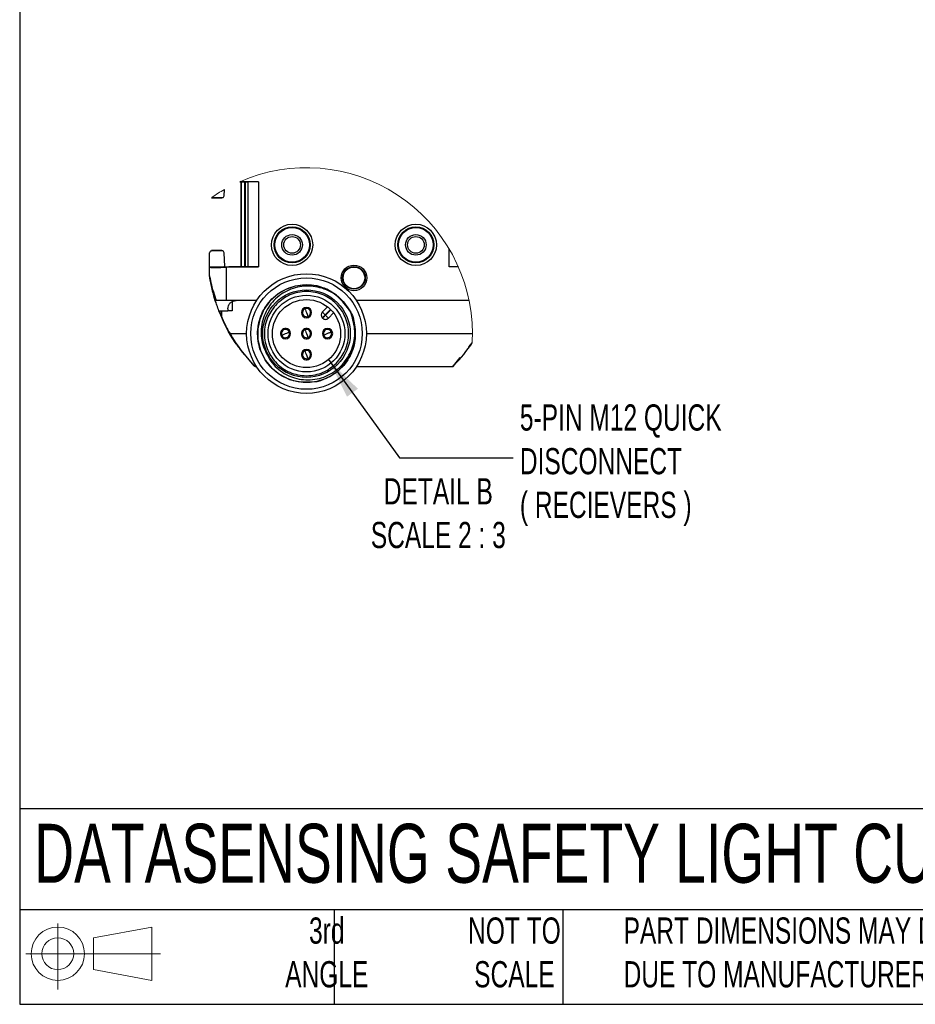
# Model space of a CAD drawing. Header units: millimetres. Extents: x 22 to 1168, y 22 to 733.
# Tile 1 of 10: x 22 to 275, y 22 to 301. Entities that reach past the tile are written whole.
import ezdxf

# ---------------------------------------------------------------- set-up
doc = ezdxf.new("R2010")
doc.units = ezdxf.units.MM
doc.header["$LTSCALE"] = 3.5
doc.layers.add('DIMENSIONS', color=140, linetype='Continuous', lineweight=25)
doc.layers.add('TEXT', color=140, linetype='Continuous', lineweight=25)
doc.styles.add('SLDTEXTSTYLE0', font='TXT', dxfattribs={"width": 0.7})
doc.dimstyles.new('SLDDIMSTYLE2', dxfattribs={"dimtxt": 0.18, "dimasz": 11.557, "dimexe": 0, "dimexo": 0.0625, "dimgap": 0, "dimtad": 0, "dimtih": 1, "dimtoh": 1, "dimdec": 0, "dimrnd": 1e-09, "dimzin": 0, "dimdsep": 46, "dimtxsty": 'Standard', "dimsah": 1, "dimcen": 0.09, "dimadec": 0, "dimazin": 0, "dimtfac": 11.557, "dimtdec": 0, "dimtofl": 0, "dimtmove": 0, "dimatfit": 3, "dimfxl": 0, "dimfrac": 2, "dimtolj": 1, "dimtzin": 0, "dimarcsym": 0})

# ---------------------------------------------------------------- blocks, each defined once
blk = doc.blocks.new('Block11')
at = {"color": 7, "linetype": 'Continuous', "lineweight": 18}
for p, q in [((9.06, 18.59), (9.06, 0)), ((19.18, 14.59), (35.61, 17.61)), ((35.61, 17.61), (35.61, 2.56)), ((19.18, 5.59), (19.18, 14.59)), ((0, 10.09), (38.06, 10.09)), ((19.18, 5.59), (35.61, 2.56))]:
    blk.add_line(p, q, dxfattribs=at)
for radius in [7.53, 4.5]:
    blk.add_circle((9.06, 10.09), radius, dxfattribs=at)
blk = doc.blocks.new('Block12')
at = {"color": 7, "linetype": 'Continuous'}
blk.add_blockref('Block11', (0, 0), dxfattribs=at)

msp = doc.modelspace()

# ---------------------------------------------------------------- linework, layer by layer
for p, q in [((84.852, 254.743), (84.422, 254.743)), ((84.439, 254.75), (86.842, 254.708)), ((89.759, 254.738), (84.618, 254.828)), ((84.848, 230.731), (84.848, 254.743)), ((84.917, 230.733), (84.917, 254.742)), ((85.737, 254.727), (85.737, 230.747)), ((86.022, 230.752), (86.022, 254.722)), ((89.759, 254.738), (86.842, 254.708)), ((86.842, 230.766), (86.842, 254.708)), ((89.759, 254.738), (89.759, 230.736)), ((80.039, 250.808), (80.109, 252.575)), ((76.459, 250.204), (79.376, 250.204)), ((79.423, 250.247), (76.5, 250.298)), ((75.876, 230.701), (75.876, 234.613)), ((79.423, 235.227), (76.449, 235.175)), ((79.376, 235.27), (76.459, 235.27)), ((80.192, 230.783), (80.039, 234.666)), ((143.659, 230.736), (143.659, 235.673)), ((75.876, 230.701), (79.959, 230.779)), ((86.842, 230.766), (75.876, 230.575)), ((75.876, 230.575), (75.876, 230.701)), ((75.876, 228.198), (75.876, 230.575)), ((79.959, 230.779), (80.192, 230.783)), ((79.959, 230.646), (79.959, 230.779)), ((80.192, 230.783), (80.192, 230.731)), ((80.192, 230.731), (84.851, 230.731)), ((80.542, 230.575), (89.759, 230.736)), ((80.542, 230.575), (80.542, 221.154)), ((89.759, 230.736), (86.842, 230.766)), ((146.183, 230.762), (143.659, 230.736)), ((146.214, 230.691), (143.659, 230.736)), ((75.876, 228.198), (75.883, 228.108)), ((75.877, 228.154), (75.882, 228.109)), ((75.882, 228.11), (75.882, 228.109)), ((75.883, 228.109), (75.883, 228.109)), ((75.883, 228.108), (75.883, 228.109)), ((75.883, 228.109), (75.883, 228.109)), ((80.542, 221.154), (77.793, 221.154)), ((89.183, 221.154), (80.542, 221.154)), ((82.315, 220.872), (82.292, 218.237)), ((149.241, 221.154), (117.401, 221.154)), ((78.56, 218.237), (81.064, 218.237)), ((79.17, 216.986), (78.666, 218.237)), ((79.391, 216.503), (79.376, 218.237)), ((81.07, 218.841), (81.064, 218.237)), ((82.292, 218.237), (81.064, 218.237)), ((101.945, 218.318), (102.214, 218.206)), ((104.37, 217.314), (104.64, 217.203)), ((107.747, 217.925), (109.223, 219.401)), ((108.572, 217.1), (110.098, 218.626)), ((108.572, 217.1), (108.654, 217.018)), ((108.654, 217.018), (110.18, 218.543)), ((109.479, 216.193), (110.945, 217.658)), ((115.893, 217.506), (115.512, 218.286)), ((89.641, 213.98), (89.817, 214.642)), ((107.747, 216.275), (107.829, 216.193)), ((81.671, 211.82), (86.376, 211.82)), ((97.799, 212.898), (97.91, 213.168)), ((101.945, 212.378), (102.214, 212.266)), ((109.79, 213.168), (109.678, 212.898)), ((120.209, 211.82), (150.179, 211.82)), ((96.795, 210.473), (96.906, 210.742)), ((104.37, 211.374), (104.64, 211.263)), ((108.786, 210.742), (108.674, 210.473)), ((149.172, 208.069), (150.109, 209.25)), ((85.739, 205.93), (84.867, 207.04)), ((102.214, 206.327), (101.945, 206.438)), ((88.536, 202.664), (86.644, 204.937)), ((88.537, 202.664), (86.716, 204.919)), ((104.64, 205.323), (104.37, 205.435)), ((144.881, 202.664), (146.762, 205.033)), ((144.882, 202.664), (146.406, 204.492)), ((88.536, 202.664), (88.537, 202.664)), ((88.537, 202.664), (88.537, 202.664)), ((88.955, 202.487), (88.954, 202.487)), ((88.955, 202.487), (89.183, 202.487)), ((117.401, 202.487), (144.463, 202.487)), ((117.44, 202.545), (144.158, 202.545)), ((144.498, 202.488), (144.499, 202.488)), ((144.881, 202.664), (144.882, 202.664)), ((144.881, 202.664), (144.881, 202.664))]:
    msp.add_line(p, q)
at = {"flags": 128}
for points in [[(114.74, 219.196), (114.112, 220.425), (111.816, 222.698), (109.073, 224.371), (106.347, 225.299), (103.342, 225.644), (100.082, 225.261), (97.405, 224.319), (95.289, 223.087), (92.944, 220.988), (91.25, 218.599), (90.058, 215.789), (89.539, 213.178), (89.567, 210.169), (90.337, 207.014), (91.735, 204.253), (93.41, 202.159), (95.617, 200.322), (98.503, 198.857), (101.271, 198.154), (106.288, 198.325), (107.358, 198.607), (109.848, 199.655), (112.252, 201.307), (114.117, 203.231), (115.846, 206.03), (116.809, 208.936), (117.108, 211.627), (116.821, 214.647), (115.893, 217.506), (115.893, 217.506)], [(102.845, 218.838), (102.879, 218.756), (102.976, 218.522), (103.121, 218.173), (103.292, 217.76)], [(103.292, 217.76), (103.463, 217.348), (103.608, 216.998), (103.705, 216.764), (103.739, 216.682)], [(107.747, 217.925), (107.763, 217.909), (107.81, 217.862), (107.886, 217.786), (107.989, 217.683), (108.114, 217.558), (108.256, 217.416), (108.411, 217.261), (108.572, 217.1)], [(107.747, 216.275), (107.763, 216.291), (107.81, 216.338), (107.886, 216.414), (107.989, 216.517), (108.114, 216.642), (108.256, 216.784), (108.411, 216.939), (108.572, 217.1)], [(107.829, 216.193), (107.845, 216.209), (107.892, 216.255), (107.969, 216.332), (108.071, 216.434), (108.196, 216.559), (108.339, 216.702), (108.494, 216.857), (108.654, 217.018)], [(108.654, 217.018), (108.815, 216.857), (108.97, 216.702), (109.113, 216.559), (109.238, 216.434), (109.34, 216.332), (109.417, 216.255), (109.464, 216.209), (109.479, 216.193)], [(96.275, 211.373), (96.357, 211.408), (96.59, 211.504), (96.94, 211.649), (97.352, 211.82)], [(97.352, 211.82), (97.765, 211.991), (98.115, 212.136), (98.348, 212.233), (98.43, 212.267)], [(102.845, 212.898), (102.879, 212.816), (102.976, 212.582), (103.121, 212.233), (103.292, 211.82)], [(103.292, 211.82), (103.463, 211.408), (103.608, 211.058), (103.705, 210.825), (103.739, 210.743)], [(109.232, 211.82), (108.82, 211.649), (108.47, 211.504), (108.236, 211.408), (108.154, 211.373)], [(103.292, 205.881), (103.121, 206.293), (102.976, 206.643), (102.879, 206.876), (102.845, 206.958)], [(103.739, 204.803), (103.705, 204.885), (103.608, 205.119), (103.463, 205.468), (103.292, 205.881)]]:
    msp.add_lwpolyline(points, dxfattribs=at)
for centre, radius in [((99.209, 236.904), 5.833), ((134.209, 236.904), 5.833), ((99.209, 236.904), 5.098), ((99.209, 236.904), 4.894), ((99.209, 236.904), 2.917), ((134.209, 236.904), 5.098), ((134.209, 236.904), 4.894), ((134.209, 236.904), 2.917), ((99.209, 236.904), 2.348), ((134.209, 236.904), 2.348), ((116.709, 227.57), 3.617), ((103.292, 211.82), 16.917), ((116.709, 227.57), 3.196), ((116.709, 227.57), 3.066), ((103.292, 211.82), 15.75), ((103.292, 211.82), 12.367), ((103.292, 211.82), 10.85), ((103.292, 211.82), 9.625)]:
    msp.add_circle(centre, radius)
at = {"color": 7, "linetype": 'Continuous', "lineweight": 18}
for centre, radius, start, end in [((103.292, 211.82), 46.887, 359.99999, 113.73175), ((103.293, 211.819), 46.889, 119.63355, 124.84962), ((103.297, 211.82), 46.883, 356.83566, 0.00012)]:
    msp.add_arc(centre, radius, start, end, dxfattribs=at)
for centre, radius, start, end in [((103.292, 217.76), 1.458, 157.52294, 337.52259), ((103.292, 217.76), 1.458, 337.52294, 157.52259), ((103.292, 217.76), 1.167, 157.5224, 292.5231), ((103.292, 217.76), 1.167, 112.52286, 157.52181), ((103.292, 217.76), 1.167, 337.5224, 112.5231), ((103.292, 217.76), 1.167, 292.52286, 337.52181), ((108.572, 217.1), 1.167, 135.00027, 224.99973), ((80.557, 216.513), 1.167, 180.49927, 204.41542), ((121.988, 235.319), 46.666, 204.41409, 210.23551), ((108.654, 217.018), 1.167, 224.99944, 315.00056), ((121.989, 235.32), 46.667, 210.23557, 224.00113), ((97.352, 211.82), 1.458, 67.52271, 247.52275), ((97.352, 211.82), 1.167, 67.5224, 202.52317), ((97.352, 211.82), 1.458, 247.52275, 67.52271), ((97.352, 211.82), 1.167, 247.52225, 22.52263), ((97.352, 211.82), 1.167, 22.52299, 67.52187), ((103.292, 211.82), 1.458, 157.52244, 337.52246), ((103.292, 211.82), 1.458, 337.52244, 157.52246), ((103.292, 211.82), 1.167, 157.5233, 292.52219), ((103.292, 211.82), 1.167, 112.52243, 157.52381), ((103.292, 211.82), 1.167, 337.5233, 112.52219), ((109.232, 211.82), 1.458, 67.52273, 247.5227), ((109.232, 211.82), 1.167, 67.52246, 202.52312), ((109.232, 211.82), 1.458, 247.52273, 67.5227), ((109.232, 211.82), 1.167, 247.52228, 22.52264), ((109.232, 211.82), 1.167, 22.5228, 67.52206), ((97.353, 211.82), 1.167, 202.52484, 247.5215), ((103.292, 211.82), 1.167, 292.52243, 337.52381), ((109.232, 211.82), 1.167, 202.52481, 247.52163), ((117.298, 230.43), 39.052, 315.17743, 327.15874), ((103.292, 205.881), 1.458, 157.52231, 337.52322), ((103.292, 205.881), 1.458, 337.52294, 157.52259), ((103.292, 205.881), 1.167, 157.52283, 292.52202), ((103.292, 205.881), 1.167, 112.52286, 157.52181), ((103.292, 205.881), 1.167, 337.5224, 112.5231), ((103.292, 205.881), 1.167, 292.52243, 337.52381), ((89.259, 203.712), 1.167, 224.00163, 269.99983), ((144.158, 203.712), 1.167, 270.00031, 315.99823)]:
    msp.add_arc(centre, radius, start, end)
for points, knots in [([(79.423, 250.247), (79.447, 250.248), (79.496, 250.248), (79.569, 250.261), (79.657, 250.286), (79.753, 250.332), (79.943, 250.467), (79.997, 250.658), (80.039, 250.808)], [0, 0, 0, 0, 0.0783199, 0.1603935, 0.2456599, 0.3777636, 0.512231, 1, 1, 1, 1]), ([(76.449, 235.175), (76.425, 235.174), (76.378, 235.171), (76.307, 235.157), (76.223, 235.13), (76.132, 235.082), (75.954, 234.945), (75.91, 234.759), (75.876, 234.613)], [0, 0, 0, 0, 0.0794121, 0.1621001, 0.2474926, 0.3790022, 0.5123199, 1, 1, 1, 1]), ([(80.039, 234.666), (79.997, 234.816), (79.943, 235.007), (79.753, 235.142), (79.657, 235.188), (79.569, 235.213), (79.496, 235.226), (79.447, 235.226), (79.423, 235.227)], [0, 0, 0, 0, 0.4877762, 0.6222431, 0.7543383, 0.8396043, 0.9216808, 1, 1, 1, 1]), ([(75.876, 230.575), (76.014, 230.565), (76.583, 230.525), (77.636, 230.546), (79.053, 230.549), (80.039, 230.566), (80.542, 230.575)], [0, 0, 0, 0, 0.0890573, 0.3665994, 0.6764305, 1, 1, 1, 1]), ([(75.876, 228.198), (75.878, 228.182), (75.888, 228.115), (75.931, 227.848), (76.129, 226.789), (76.487, 225.323), (77.059, 223.233), (77.506, 221.966), (77.793, 221.154)], [0, 0, 0, 0, 0.0069027, 0.0276861, 0.1111921, 0.4486628, 0.6467852, 1, 1, 1, 1]), ([(75.882, 228.11), (75.882, 228.11), (75.882, 228.11), (75.882, 228.109), (75.882, 228.109)], [0, 0, 0, 0, 0.4951805, 1, 1, 1, 1]), ([(77.524, 221.154), (77.16, 222.396), (76.54, 224.513), (76.095, 226.801), (75.922, 227.861), (75.894, 228.038), (75.885, 228.093), (75.883, 228.108)], [0, 0, 0, 0, 0.54262, 0.9249625, 0.9765645, 0.9935643, 1, 1, 1, 1]), ([(115.168, 218.716), (115.285, 218.575), (116.301, 217.352), (117.111, 213.983), (117.201, 209.132), (115.229, 204.221), (111.708, 200.483), (108.564, 198.933), (105.268, 198.023), (101.976, 197.799), (98.619, 198.715), (95.541, 200.216), (92.551, 202.62), (89.924, 207.169), (89.16, 212.374), (90.328, 217.502), (93.305, 221.83), (97.641, 224.798), (102.76, 225.948), (106.528, 225.392), (108.925, 224.468), (110.46, 223.698), (113.081, 221.895), (114.539, 219.73), (115.512, 218.286)], [0, 0, 0, 0, 0.0063295, 0.05472565, 0.11388333, 0.17282746, 0.23187821, 0.2874767, 0.29091667, 0.3498969, 0.39826546, 0.40910292, 0.46804562, 0.52720084, 0.58631706, 0.64536388, 0.70448373, 0.76343713, 0.82246182, 0.88146249, 0.89150745, 0.91103958, 0.94068066, 1, 1, 1, 1]), ([(77.692, 220.652), (77.63, 220.802), (77.214, 221.798), (77.038, 222.87), (76.888, 223.78)], [0, 0, 0, 0, 0.15078094, 1, 1, 1, 1]), ([(115.512, 218.286), (114.497, 219.689), (112.475, 222.486), (107.778, 224.939), (102.603, 225.51), (97.542, 224.146), (93.41, 220.919), (91.215, 217.118), (90.468, 213.752), (90.425, 211.169), (90.858, 208.609), (91.568, 207.041), (91.924, 206.255)], [0, 0, 0, 0, 0.1253607, 0.2498548, 0.3744849, 0.4991987, 0.6236932, 0.7488334, 0.8118181, 0.8744367, 0.9370328, 1, 1, 1, 1]), ([(111.707, 203.406), (112.653, 204.577), (114.108, 206.378), (115.018, 209.387), (115.279, 211.819), (115.023, 214.26), (114.081, 217.235), (111.91, 220.438), (108.707, 222.609), (105.732, 223.552), (103.291, 223.807), (100.859, 223.547), (97.85, 222.636), (96.049, 221.181), (94.878, 220.235)], [0, 0, 0, 0, 0.1197289, 0.1841806, 0.2500002, 0.3158195, 0.3802716, 0.5000001, 0.6197286, 0.6841805, 0.75, 0.8158196, 0.8802714, 1, 1, 1, 1]), ([(78.56, 218.237), (78.353, 218.779), (77.985, 219.743), (77.665, 220.724), (77.524, 221.154)], [0, 0, 0, 0, 0.5619553, 1, 1, 1, 1]), ([(81.07, 218.841), (81.104, 219.132), (81.176, 219.738), (81.63, 220.392), (82.12, 220.789), (82.537, 221.002), (82.97, 221.131), (83.261, 221.146), (83.403, 221.154)], [0, 0, 0, 0, 0.2396426, 0.4988005, 0.6303994, 0.7592976, 0.8831099, 1, 1, 1, 1]), ([(94.878, 220.235), (93.932, 219.064), (92.476, 217.263), (91.566, 214.254), (91.306, 211.822), (91.561, 209.381), (92.504, 206.405), (94.675, 203.203), (97.877, 201.032), (100.853, 200.089), (103.294, 199.834), (105.726, 200.094), (108.735, 201.005), (110.536, 202.46), (111.707, 203.406)], [0, 0, 0, 0, 0.1197286, 0.1841803, 0.25, 0.3158193, 0.3802714, 0.4999999, 0.6197286, 0.6841805, 0.75, 0.8158196, 0.8802716, 1, 1, 1, 1]), ([(84.763, 207.338), (84.216, 207.989), (81.508, 211.208), (79.858, 215.118), (78.541, 218.237)], [0, 0, 0, 0, 0.20222786, 1, 1, 1, 1]), ([(91.924, 206.255), (92.329, 205.491), (93.137, 203.967), (94.899, 202.055), (96.963, 200.505), (100.064, 199.035), (104.405, 198.44), (109.493, 199.713), (113.689, 202.876), (116.403, 207.322), (117.351, 212.533), (116.38, 215.845), (115.893, 217.506)], [0, 0, 0, 0, 0.0630488, 0.1258535, 0.1885078, 0.2510327, 0.3755225, 0.5006255, 0.6256361, 0.75013, 0.8746719, 1, 1, 1, 1]), ([(110.31, 212.267), (110.282, 212.256), (110.177, 212.212), (109.955, 212.12), (109.623, 211.983), (109.369, 211.877), (109.232, 211.82)], [0, 0, 0, 0, 0.0761155, 0.2928919, 0.6173118, 1, 1, 1, 1]), ([(84.62, 207.368), (84.369, 207.643), (83.943, 208.11), (83.637, 208.662), (83.511, 208.89)], [0, 0, 0, 0, 0.5877203, 1, 1, 1, 1]), ([(148.751, 207.306), (149.003, 207.587), (149.531, 208.175), (149.91, 208.869), (150.108, 209.232)], [0, 0, 0, 0, 0.4772844, 1, 1, 1, 1]), ([(113.518, 202.517), (113.604, 202.614), (113.841, 202.88), (114.205, 203.31), (114.438, 203.675), (114.549, 203.849)], [0, 0, 0, 0, 0.22984233, 0.63448569, 1, 1, 1, 1]), ([(88.954, 202.487), (88.915, 202.489), (88.838, 202.494), (88.726, 202.53), (88.622, 202.585), (88.565, 202.637), (88.536, 202.664)], [0, 0, 0, 0, 0.2500042, 0.5000016, 0.7500124, 1, 1, 1, 1]), ([(88.537, 202.664), (88.606, 202.608), (88.729, 202.508), (88.886, 202.493), (88.955, 202.487)], [0, 0, 0, 0, 0.5599987, 1, 1, 1, 1]), ([(144.463, 202.487), (144.502, 202.489), (144.579, 202.494), (144.691, 202.53), (144.795, 202.585), (144.852, 202.637), (144.881, 202.664)], [0, 0, 0, 0, 0.2499987, 0.499994, 0.7500064, 1, 1, 1, 1]), ([(144.882, 202.664), (144.853, 202.637), (144.795, 202.585), (144.692, 202.53), (144.58, 202.494), (144.502, 202.489), (144.464, 202.487)], [0, 0, 0, 0, 0.2500004, 0.5000037, 0.7500011, 1, 1, 1, 1])]:
    msp.add_open_spline(points, degree=3, knots=knots)
at = {"layer": 'TEXT'}
for p, q in [((22.225, 733.425), (22.225, 22.225)), ((955.675, 77.441), (22.225, 77.441)), ((955.675, 48.895), (22.225, 48.895)), ((111.125, 48.895), (111.125, 22.225)), ((175.741, 48.895), (175.741, 22.225)), ((22.225, 22.225), (955.675, 22.225))]:
    msp.add_line(p, q, dxfattribs=at)

# ---------------------------------------------------------------- block references
msp.add_blockref('Block12', (23.933, 26.438), dxfattribs=at)

# ---------------------------------------------------------------- texts
at = {"layer": 'DIMENSIONS', "style": 'SLDTEXTSTYLE0'}
for s, insert, char_height, attachment_point in [('5-PIN M12 QUICK^JDISCONNECT^J( RECIEVERS )', (163.599, 191.816), 7.40833, 1), ('DETAIL B^JSCALE 2 : 3', (140.55, 170.945), 7.40833, 2), ('DATASENSING SAFETY LIGHT CURTAIN', (26.333, 73.248), 16.66875, 1)]:
    msp.add_mtext(s, dxfattribs=dict(at, insert=insert, char_height=char_height, attachment_point=attachment_point))
at = {"layer": 'TEXT', "style": 'SLDTEXTSTYLE0'}
for s, insert, char_height, attachment_point in [('3rd^JANGLE', (109.02, 46.774), 7.4083, 2), ('NOT TO^JSCALE', (162.062, 46.774), 7.40833, 2), ("PART DIMENSIONS MAY DIFFER SLIGHTLY ^JDUE TO MANUFACTURER'S VARIANCES", (192.917, 46.774), 7.40833, 1)]:
    msp.add_mtext(s, dxfattribs=dict(at, insert=insert, char_height=char_height, attachment_point=attachment_point))

# ---------------------------------------------------------------- leaders
at = {"layer": 'DIMENSIONS'}
msp.add_leader([(109.49, 204.456), (129.623, 176.668), (161.67, 176.668)], dimstyle='SLDDIMSTYLE2', dxfattribs=at)

doc.saveas('drawing.dxf')
